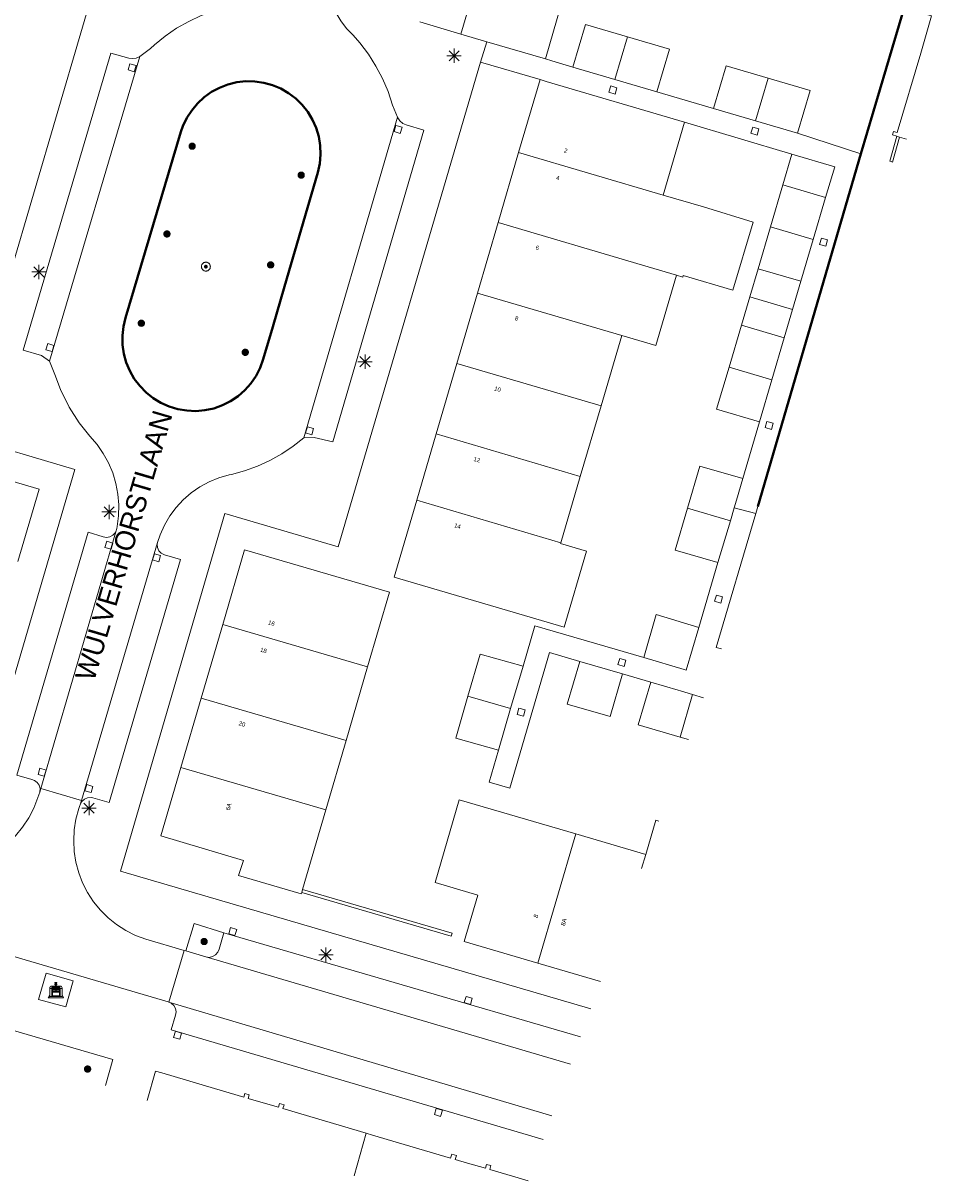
# Model space of a CAD drawing. Header units: metres. Extents: x 135779 to 137489, y 452643 to 455118.
# Tile 47 of 256: x 136680 to 136745, y 452643 to 452723. Entities that reach past the tile are written whole.
import ezdxf
from ezdxf.enums import TextEntityAlignment as Align

# ---------------------------------------------------------------- set-up
doc = ezdxf.new("R2010")
doc.units = ezdxf.units.M
doc.linetypes.add('DGN_Style_4', pattern=[89.853097, 44.898487, -22.449243, 0.056123, -22.449243])
for name, color, linetype, lineweight in [('KTop_BAK_Afval apart plaats', 96, 'Continuous', 13), ('KTop_NAR_Huisnummer tijdelijk (t)', 7, 'Continuous', 13), ('KTop_ORL_Weg_Straatnaam (t)', 7, 'Continuous', 13), ('KTop_PAL_Lichtmast', 40, 'Continuous', 13), ('KTop_PND_Grondvlaksituatie van BAG-pand [tachy]', 1, 'Continuous', 13), ('KTop_PND_Pandscheiding', 40, 'Continuous', 13), ('KTop_PUT_Inspectie- of rioolput', 15, 'Continuous', 13), ('KTop_PUT_Kolk', 15, 'Continuous', 13), ('KTop_SHD_Hek (l)', 15, 'DGN_Style_4', 40), ('KTop_SHD_Muur', 15, 'Continuous', 13), ('KTop_VGO_Boom', 92, 'Continuous', 13), ('KTop_WGD_Parkeervlak', 251, 'Continuous', 13), ('KTop_WGD_Rijbaan_Lokale weg', 251, 'Continuous', 13), ('KTop_WGD_Rijbaan_Lokale weg_verkeersdrempel', 40, 'Continuous', 13), ('KTop_WGD_Voetpad', 251, 'Continuous', 13), ('KTop_WGD_Voetpad_achterpad', 251, 'Continuous', 13)]:
    doc.layers.add(name, color=color, linetype=linetype, lineweight=lineweight)
doc.styles.add('Style-ROVU', font='ROVU.shx')
doc.styles.add('Style-ROVUCURSIEF', font='ROVUCURSIEF.shx')

# ---------------------------------------------------------------- blocks, each defined once
blk = doc.blocks.new('BAK_Afval_apart_plaats')
at = {"layer": 'KTop_BAK_Afval apart plaats'}
for p, q in [((-0.43, 0.141), (-0.425, 0.168)), ((-0.43, 0.118), (-0.43, 0.141)), ((-0.29, 0.118), (-0.43, 0.118)), ((-0.43, 0.118), (-0.43, -0.457)), ((-0.29, 0.118), (-0.43, 0.118)), ((-0.425, 0.168), (-0.416, 0.193)), ((-0.416, 0.193), (-0.403, 0.215)), ((-0.403, 0.215), (-0.384, 0.24)), ((-0.384, 0.24), (-0.364, 0.258)), ((-0.364, 0.258), (-0.342, 0.272)), ((-0.342, 0.272), (0, 0.272)), ((-0.282, 0.167), (-0.29, 0.146)), ((-0.282, 0.167), (-0.29, 0.146)), ((-0.29, 0.146), (-0.29, 0.118)), ((-0.29, 0.146), (-0.29, 0.118)), ((-0.29, -0.429), (-0.29, 0.118)), ((-0.29, 0.118), (-0.29, -0.429)), ((-0.273, 0.186), (-0.282, 0.167)), ((-0.273, 0.186), (-0.282, 0.167)), ((-0.248, 0.217), (-0.273, 0.186)), ((-0.248, 0.217), (-0.273, 0.186)), ((0.248, 0.217), (-0.248, 0.217)), ((0.248, 0.217), (-0.248, 0.217)), ((-0.242, 0.081), (-0.242, 0.153)), ((-0.242, 0.153), (0.242, 0.153)), ((0.242, 0.081), (-0.242, 0.081)), ((-0.242, 0.034), (-0.242, 0.081)), ((-0.242, 0.081), (0.242, 0.081)), ((-0.242, -0.059), (-0.242, 0.034)), ((-0.242, 0.034), (0.242, 0.034)), ((0.242, 0.034), (-0.242, 0.034)), ((-0.073, 0.513), (-0.072, 0.515)), ((-0.073, 0.513), (-0.073, 0.49)), ((-0.072, 0.511), (-0.073, 0.513)), ((-0.072, 0.511), (-0.073, 0.513)), ((-0.073, 0.49), (-0.072, 0.488)), ((-0.073, 0.399), (-0.073, 0.376)), ((-0.072, 0.397), (-0.073, 0.399)), ((-0.073, 0.376), (-0.072, 0.374)), ((-0.072, 0.515), (-0.071, 0.516)), ((-0.07, 0.51), (-0.072, 0.511)), ((-0.07, 0.51), (-0.072, 0.511)), ((-0.072, 0.488), (-0.07, 0.486)), ((-0.07, 0.396), (-0.072, 0.397)), ((-0.072, 0.374), (-0.07, 0.373)), ((-0.071, 0.516), (-0.07, 0.517)), ((-0.07, 0.517), (-0.067, 0.519)), ((-0.069, 0.509), (-0.07, 0.51)), ((-0.069, 0.509), (-0.07, 0.51)), ((-0.07, 0.486), (-0.069, 0.485)), ((-0.069, 0.395), (-0.07, 0.396)), ((-0.07, 0.373), (-0.069, 0.371)), ((-0.066, 0.507), (-0.069, 0.509)), ((-0.066, 0.507), (-0.069, 0.509)), ((-0.069, 0.485), (-0.066, 0.484)), ((-0.066, 0.394), (-0.069, 0.395)), ((-0.069, 0.371), (-0.066, 0.37)), ((-0.067, 0.519), (-0.065, 0.52)), ((-0.063, 0.506), (-0.066, 0.507)), ((-0.063, 0.506), (-0.066, 0.507)), ((-0.066, 0.484), (-0.063, 0.483)), ((-0.063, 0.392), (-0.066, 0.394)), ((-0.066, 0.37), (-0.063, 0.369)), ((-0.065, 0.52), (-0.061, 0.521)), ((-0.059, 0.505), (-0.063, 0.506)), ((-0.059, 0.505), (-0.063, 0.506)), ((-0.063, 0.483), (-0.059, 0.482)), ((-0.059, 0.391), (-0.063, 0.392)), ((-0.063, 0.369), (-0.059, 0.368)), ((-0.061, 0.521), (-0.055, 0.523)), ((-0.054, 0.504), (-0.059, 0.505)), ((-0.054, 0.504), (-0.059, 0.505)), ((-0.059, 0.482), (-0.054, 0.481)), ((-0.054, 0.39), (-0.059, 0.391)), ((-0.059, 0.368), (-0.054, 0.367)), ((-0.055, 0.523), (-0.049, 0.524)), ((-0.048, 0.503), (-0.054, 0.504)), ((-0.048, 0.503), (-0.054, 0.504)), ((-0.054, 0.481), (-0.048, 0.48)), ((-0.048, 0.389), (-0.054, 0.39)), ((-0.054, 0.367), (-0.048, 0.366)), ((-0.049, 0.524), (-0.043, 0.525)), ((-0.043, 0.502), (-0.048, 0.503)), ((-0.043, 0.502), (-0.048, 0.503)), ((-0.048, 0.48), (-0.043, 0.479)), ((-0.043, 0.388), (-0.048, 0.389)), ((-0.048, 0.366), (-0.043, 0.365)), ((-0.043, 0.525), (-0.035, 0.526)), ((-0.036, 0.501), (-0.043, 0.502)), ((-0.036, 0.501), (-0.043, 0.502)), ((-0.043, 0.479), (-0.036, 0.478)), ((-0.036, 0.388), (-0.043, 0.388)), ((-0.043, 0.365), (-0.036, 0.364)), ((-0.03, 0.501), (-0.036, 0.501)), ((-0.03, 0.501), (-0.036, 0.501)), ((-0.036, 0.478), (-0.03, 0.478)), ((-0.03, 0.387), (-0.036, 0.388)), ((-0.036, 0.364), (-0.03, 0.364)), ((-0.035, 0.526), (-0.029, 0.527)), ((-0.021, 0.5), (-0.03, 0.501)), ((-0.021, 0.5), (-0.03, 0.501)), ((-0.03, 0.478), (-0.028, 0.478)), ((-0.021, 0.387), (-0.03, 0.387)), ((-0.03, 0.364), (-0.028, 0.364)), ((-0.029, 0.527), (-0.023, 0.527)), ((-0.028, 0.478), (-0.021, 0.477)), ((-0.028, 0.468), (-0.028, 0.478)), ((-0.028, 0.478), (-0.021, 0.477)), ((-0.028, 0.4), (-0.028, 0.468)), ((-0.028, 0.468), (-0.021, 0.468)), ((-0.021, 0.468), (-0.028, 0.468)), ((-0.021, 0.4), (-0.028, 0.4)), ((-0.028, 0.364), (-0.021, 0.363)), ((-0.028, 0.355), (-0.028, 0.364)), ((-0.028, 0.364), (-0.021, 0.363)), ((-0.028, 0.272), (-0.028, 0.355)), ((-0.028, 0.355), (-0.021, 0.354)), ((-0.021, 0.354), (-0.028, 0.355)), ((0.028, 0.272), (-0.028, 0.272)), ((-0.023, 0.527), (-0.013, 0.528)), ((-0.014, 0.5), (-0.021, 0.5)), ((-0.014, 0.5), (-0.021, 0.5)), ((-0.021, 0.477), (-0.014, 0.477)), ((-0.021, 0.477), (-0.014, 0.477)), ((-0.021, 0.468), (-0.014, 0.468)), ((-0.014, 0.468), (-0.021, 0.468)), ((-0.014, 0.399), (-0.021, 0.4)), ((-0.014, 0.386), (-0.021, 0.387)), ((-0.021, 0.363), (-0.014, 0.363)), ((-0.021, 0.363), (-0.014, 0.363)), ((-0.021, 0.354), (-0.014, 0.354)), ((-0.014, 0.354), (-0.021, 0.354)), ((0, 0.5), (-0.014, 0.5)), ((0, 0.5), (-0.014, 0.5)), ((-0.014, 0.477), (0, 0.477)), ((-0.014, 0.477), (0, 0.477)), ((-0.014, 0.468), (0, 0.468)), ((0, 0.468), (-0.014, 0.468)), ((0, 0.399), (-0.014, 0.399)), ((0, 0.386), (-0.014, 0.386)), ((-0.014, 0.363), (0, 0.363)), ((-0.014, 0.363), (0, 0.363)), ((-0.014, 0.354), (0, 0.354)), ((0, 0.354), (-0.014, 0.354)), ((-0.013, 0.528), (-0.005, 0.528)), ((-0.005, 0.528), (0, 0.528)), ((0, 0.528), (0.005, 0.528)), ((0, 0.5), (0, 0.477)), ((0, 0.477), (0, 0.5)), ((0, 0.477), (0, 0.5)), ((0, 0.5), (0.014, 0.5)), ((0.014, 0.5), (0, 0.5)), ((0.014, 0.477), (0, 0.477)), ((0, 0.477), (0.014, 0.477)), ((0.014, 0.468), (0, 0.468)), ((0, 0.468), (0, 0.399)), ((0, 0.468), (0, 0.399)), ((0.014, 0.468), (0, 0.468)), ((0, 0.399), (0.014, 0.399)), ((0, 0.363), (0, 0.386)), ((0, 0.363), (0, 0.386)), ((0, 0.386), (0.014, 0.386)), ((0.014, 0.363), (0, 0.363)), ((0, 0.363), (0.014, 0.363)), ((0, 0.354), (0.014, 0.354)), ((0, 0.272), (0, 0.354)), ((0, 0.354), (0, 0.272)), ((0.014, 0.354), (0, 0.354)), ((0, 0.272), (0.342, 0.272)), ((0.028, 0.272), (0, 0.272)), ((0, 0.272), (0.028, 0.272)), ((0.005, 0.528), (0.013, 0.528)), ((0.013, 0.528), (0.023, 0.527)), ((0.014, 0.5), (0.021, 0.5)), ((0.021, 0.5), (0.014, 0.5)), ((0.021, 0.477), (0.014, 0.477)), ((0.014, 0.477), (0.021, 0.477)), ((0.021, 0.468), (0.014, 0.468)), ((0.021, 0.468), (0.014, 0.468)), ((0.014, 0.399), (0.021, 0.4)), ((0.014, 0.386), (0.021, 0.387)), ((0.021, 0.363), (0.014, 0.363)), ((0.014, 0.363), (0.021, 0.363)), ((0.014, 0.354), (0.021, 0.354)), ((0.021, 0.354), (0.014, 0.354)), ((0.021, 0.5), (0.03, 0.501)), ((0.03, 0.501), (0.021, 0.5)), ((0.028, 0.478), (0.021, 0.477)), ((0.021, 0.477), (0.028, 0.478)), ((0.021, 0.468), (0.028, 0.468)), ((0.028, 0.468), (0.021, 0.468)), ((0.028, 0.468), (0.021, 0.468)), ((0.021, 0.4), (0.028, 0.4)), ((0.021, 0.387), (0.03, 0.387)), ((0.028, 0.364), (0.021, 0.363)), ((0.021, 0.363), (0.028, 0.364)), ((0.021, 0.354), (0.028, 0.355)), ((0.028, 0.355), (0.021, 0.354)), ((0.023, 0.527), (0.029, 0.527)), ((0.03, 0.478), (0.028, 0.478)), ((0.028, 0.478), (0.028, 0.468)), ((0.028, 0.4), (0.028, 0.468)), ((0.03, 0.364), (0.028, 0.364)), ((0.028, 0.364), (0.028, 0.355)), ((0.028, 0.355), (0.028, 0.272)), ((0.029, 0.527), (0.035, 0.526)), ((0.03, 0.501), (0.036, 0.501)), ((0.036, 0.501), (0.03, 0.501)), ((0.036, 0.478), (0.03, 0.478)), ((0.03, 0.387), (0.036, 0.388)), ((0.036, 0.364), (0.03, 0.364)), ((0.035, 0.526), (0.043, 0.525)), ((0.036, 0.501), (0.043, 0.502)), ((0.043, 0.502), (0.036, 0.501)), ((0.043, 0.479), (0.036, 0.478)), ((0.036, 0.388), (0.043, 0.388)), ((0.043, 0.365), (0.036, 0.364)), ((0.043, 0.525), (0.049, 0.524)), ((0.043, 0.502), (0.048, 0.503)), ((0.048, 0.503), (0.043, 0.502)), ((0.048, 0.48), (0.043, 0.479)), ((0.043, 0.388), (0.048, 0.389)), ((0.048, 0.366), (0.043, 0.365)), ((0.048, 0.503), (0.054, 0.504)), ((0.054, 0.504), (0.048, 0.503)), ((0.054, 0.481), (0.048, 0.48)), ((0.048, 0.389), (0.054, 0.39)), ((0.054, 0.367), (0.048, 0.366)), ((0.049, 0.524), (0.055, 0.523)), ((0.054, 0.504), (0.059, 0.505)), ((0.059, 0.505), (0.054, 0.504)), ((0.059, 0.482), (0.054, 0.481)), ((0.054, 0.39), (0.059, 0.391)), ((0.059, 0.368), (0.054, 0.367)), ((0.055, 0.523), (0.061, 0.521)), ((0.059, 0.505), (0.063, 0.506)), ((0.063, 0.506), (0.059, 0.505)), ((0.063, 0.483), (0.059, 0.482)), ((0.059, 0.391), (0.063, 0.392)), ((0.063, 0.369), (0.059, 0.368)), ((0.061, 0.521), (0.065, 0.52)), ((0.063, 0.506), (0.066, 0.507)), ((0.066, 0.507), (0.063, 0.506)), ((0.066, 0.484), (0.063, 0.483)), ((0.063, 0.392), (0.066, 0.394)), ((0.066, 0.37), (0.063, 0.369)), ((0.065, 0.52), (0.067, 0.519)), ((0.066, 0.507), (0.069, 0.509)), ((0.069, 0.509), (0.066, 0.507)), ((0.069, 0.485), (0.066, 0.484)), ((0.066, 0.394), (0.069, 0.395)), ((0.069, 0.371), (0.066, 0.37)), ((0.067, 0.519), (0.07, 0.517)), ((0.069, 0.509), (0.07, 0.51)), ((0.07, 0.51), (0.069, 0.509)), ((0.07, 0.486), (0.069, 0.485)), ((0.069, 0.395), (0.07, 0.396)), ((0.07, 0.373), (0.069, 0.371)), ((0.07, 0.517), (0.071, 0.516)), ((0.07, 0.51), (0.072, 0.511)), ((0.072, 0.511), (0.07, 0.51)), ((0.072, 0.488), (0.07, 0.486)), ((0.07, 0.396), (0.072, 0.397)), ((0.072, 0.374), (0.07, 0.373)), ((0.071, 0.516), (0.072, 0.515)), ((0.072, 0.515), (0.073, 0.513)), ((0.072, 0.511), (0.073, 0.513)), ((0.073, 0.513), (0.072, 0.511)), ((0.073, 0.49), (0.072, 0.488)), ((0.072, 0.397), (0.073, 0.399)), ((0.073, 0.376), (0.072, 0.374)), ((0.073, 0.513), (0.073, 0.49)), ((0.073, 0.399), (0.073, 0.376)), ((0.242, 0.153), (0.242, 0.081)), ((0.242, 0.081), (0.242, 0.034)), ((0.242, 0.034), (0.242, -0.059)), ((0.273, 0.186), (0.248, 0.217)), ((0.273, 0.186), (0.248, 0.217)), ((0.282, 0.167), (0.273, 0.186)), ((0.282, 0.167), (0.273, 0.186)), ((0.29, 0.146), (0.282, 0.167)), ((0.29, 0.146), (0.282, 0.167)), ((0.29, 0.118), (0.29, 0.146)), ((0.29, 0.118), (0.29, 0.146)), ((0.43, 0.118), (0.29, 0.118)), ((0.29, 0.118), (0.29, -0.429)), ((0.43, 0.118), (0.29, 0.118)), ((0.29, -0.429), (0.29, 0.118)), ((0.342, 0.272), (0.364, 0.258)), ((0.364, 0.258), (0.384, 0.24)), ((0.384, 0.24), (0.403, 0.215)), ((0.403, 0.215), (0.416, 0.193)), ((0.416, 0.193), (0.425, 0.168)), ((0.425, 0.168), (0.43, 0.141)), ((0.43, 0.141), (0.43, 0.118)), ((0.43, -0.457), (0.43, 0.118)), ((-0.528, -0.528), (-0.43, -0.332)), ((0.528, -0.528), (-0.528, -0.528)), ((-0.43, -0.332), (-0.43, -0.457)), ((-0.43, -0.457), (0.43, -0.457)), ((-0.43, -0.457), (0.43, -0.457)), ((0.29, -0.429), (-0.29, -0.429)), ((-0.29, -0.429), (0.29, -0.429)), ((0.242, -0.059), (-0.242, -0.059)), ((-0.242, -0.059), (-0.242, -0.092)), ((0.242, -0.059), (-0.242, -0.059)), ((-0.242, -0.092), (0.242, -0.092)), ((-0.242, -0.11), (-0.242, -0.092)), ((-0.242, -0.092), (0.242, -0.092)), ((0.242, -0.11), (-0.242, -0.11)), ((0.242, -0.11), (-0.242, -0.11)), ((-0.242, -0.147), (0.242, -0.147)), ((-0.242, -0.41), (-0.242, -0.147)), ((0.242, -0.41), (-0.242, -0.41)), ((0.242, -0.11), (0.242, -0.059)), ((0.242, -0.092), (0.242, -0.11)), ((0.242, -0.092), (0.242, -0.11)), ((0.242, -0.147), (0.242, -0.41)), ((0.43, -0.457), (0.43, -0.332)), ((0.43, -0.332), (0.528, -0.528))]:
    blk.add_line(p, q, dxfattribs=at)
at = {"layer": 'KTop_BAK_Afval apart plaats', "flags": 128}
blk.add_lwpolyline([(0.029, 0.413), (0.035, 0.412), (0.043, 0.411), (0.049, 0.41), (0.055, 0.409), (0.061, 0.407), (0.065, 0.406), (0.067, 0.405), (0.07, 0.403), (0.071, 0.402), (0.072, 0.401), (0.073, 0.399), (0.072, 0.397), (0.07, 0.396), (0.069, 0.395), (0.066, 0.394), (0.063, 0.392), (0.059, 0.391), (0.054, 0.39), (0.048, 0.389), (0.043, 0.388), (0.036, 0.388), (0.03, 0.387), (0.021, 0.387), (0.014, 0.386), (0, 0.386), (-0.014, 0.386), (-0.021, 0.387), (-0.03, 0.387), (-0.036, 0.388), (-0.043, 0.388), (-0.048, 0.389), (-0.054, 0.39), (-0.059, 0.391), (-0.063, 0.392), (-0.066, 0.394), (-0.069, 0.395), (-0.07, 0.396), (-0.072, 0.397), (-0.073, 0.399), (-0.072, 0.401), (-0.071, 0.402), (-0.07, 0.403), (-0.067, 0.405), (-0.065, 0.406), (-0.061, 0.407), (-0.055, 0.409), (-0.049, 0.41), (-0.043, 0.411), (-0.035, 0.412), (-0.029, 0.413), (-0.028, 0.413), (-0.028, 0.4), (-0.021, 0.4), (-0.014, 0.399), (0, 0.399), (0.014, 0.399), (0.021, 0.4), (0.028, 0.4), (0.028, 0.413), (0.029, 0.413), (0.028, 0.413)], dxfattribs=at)
at = {"layer": 'KTop_BAK_Afval apart plaats'}
for p in [(0, 0), (-0.43, -0.457)]:
    blk.add_point(p, dxfattribs=at)
blk = doc.blocks.new('PAL_Lichtmast')
at = {"layer": 'KTop_PAL_Lichtmast'}
for p, q in [((-0.354, -0.354), (0.354, 0.354)), ((0.354, -0.354), (-0.354, 0.354)), ((0, -0.5), (0, 0.5)), ((-0.5, 0), (0.5, 0))]:
    blk.add_line(p, q, dxfattribs=at)
blk = doc.blocks.new('PUT_Kolk')
at = {"layer": 'KTop_PUT_Kolk', "flags": 128}
blk.add_lwpolyline([(0.225, -0.225), (0.225, 0.225), (-0.225, 0.225), (-0.225, -0.225), (0.225, -0.225)], dxfattribs=at)
blk = doc.blocks.new('PUT_Inspectie-_of_rioolput')
at = {"layer": 'KTop_PUT_Inspectie- of rioolput', "flags": 128}
for points in [[(0.31, 0), (0.308, 0.032), (0.303, 0.064), (0.294, 0.095), (0.283, 0.126), (0.268, 0.155), (0.25, 0.182), (0.23, 0.207), (0.207, 0.23), (0.182, 0.25), (0.154, 0.268), (0.126, 0.283), (0.095, 0.294), (0.064, 0.303), (0.032, 0.308), (0, 0.309), (-0.032, 0.308), (-0.064, 0.303), (-0.096, 0.294), (-0.126, 0.283), (-0.155, 0.268), (-0.182, 0.25), (-0.207, 0.23), (-0.23, 0.207), (-0.25, 0.182), (-0.268, 0.154), (-0.283, 0.126), (-0.294, 0.095), (-0.303, 0.064), (-0.308, 0.032), (-0.309, 0), (-0.308, -0.032), (-0.303, -0.064), (-0.294, -0.096), (-0.283, -0.126), (-0.268, -0.155), (-0.25, -0.182), (-0.23, -0.207), (-0.207, -0.23), (-0.182, -0.25), (-0.155, -0.268), (-0.126, -0.283), (-0.096, -0.294), (-0.064, -0.303), (-0.032, -0.308), (0, -0.309), (0.032, -0.308), (0.064, -0.303), (0.095, -0.294), (0.126, -0.283), (0.155, -0.268), (0.182, -0.25), (0.207, -0.23), (0.23, -0.207), (0.25, -0.182), (0.268, -0.155), (0.283, -0.126), (0.294, -0.096), (0.303, -0.064), (0.308, -0.032), (0.31, 0)], [(0.095, 0), (0.094, 0.009), (0.092, 0.019), (0.09, 0.029), (0.086, 0.038), (0.082, 0.047), (0.076, 0.055), (0.07, 0.063), (0.063, 0.07), (0.055, 0.076), (0.047, 0.082), (0.038, 0.086), (0.029, 0.09), (0.019, 0.092), (0.009, 0.094), (0, 0.094), (-0.01, 0.094), (-0.02, 0.092), (-0.029, 0.09), (-0.039, 0.086), (-0.048, 0.082), (-0.056, 0.076), (-0.064, 0.07), (-0.071, 0.063), (-0.077, 0.055), (-0.082, 0.047), (-0.087, 0.038), (-0.09, 0.029), (-0.093, 0.019), (-0.094, 0.009), (-0.095, 0), (-0.094, -0.01), (-0.093, -0.02), (-0.09, -0.029), (-0.087, -0.039), (-0.082, -0.048), (-0.077, -0.056), (-0.071, -0.064), (-0.064, -0.071), (-0.056, -0.077), (-0.047, -0.082), (-0.039, -0.087), (-0.029, -0.09), (-0.02, -0.093), (-0.01, -0.094), (0, -0.095), (0.009, -0.094), (0.019, -0.093), (0.029, -0.09), (0.038, -0.087), (0.047, -0.082), (0.055, -0.077), (0.063, -0.071), (0.07, -0.064), (0.076, -0.056), (0.082, -0.047), (0.086, -0.039), (0.09, -0.029), (0.092, -0.02), (0.094, -0.01), (0.095, 0)], [(0.035, 0), (0.034, 0.003), (0.034, 0.007), (0.033, 0.01), (0.031, 0.014), (0.03, 0.017), (0.028, 0.02), (0.026, 0.023), (0.023, 0.026), (0.02, 0.028), (0.017, 0.03), (0.014, 0.031), (0.01, 0.033), (0.007, 0.034), (0.003, 0.034), (0, 0.034), (-0.004, 0.034), (-0.007, 0.034), (-0.011, 0.033), (-0.014, 0.031), (-0.018, 0.03), (-0.021, 0.028), (-0.023, 0.026), (-0.026, 0.023), (-0.028, 0.02), (-0.03, 0.017), (-0.032, 0.014), (-0.033, 0.01), (-0.034, 0.007), (-0.035, 0.003), (-0.035, 0), (-0.035, -0.004), (-0.034, -0.007), (-0.033, -0.011), (-0.032, -0.014), (-0.03, -0.018), (-0.028, -0.021), (-0.026, -0.023), (-0.023, -0.026), (-0.021, -0.028), (-0.017, -0.03), (-0.014, -0.032), (-0.011, -0.033), (-0.007, -0.034), (-0.004, -0.035), (0, -0.035), (0.003, -0.035), (0.007, -0.034), (0.01, -0.033), (0.014, -0.032), (0.017, -0.03), (0.02, -0.028), (0.023, -0.026), (0.026, -0.023), (0.028, -0.021), (0.03, -0.017), (0.031, -0.014), (0.033, -0.011), (0.034, -0.007), (0.034, -0.004), (0.035, 0)], [(0.01, 0.02), (0.007, 0.02), (0.005, 0.021), (0.003, 0.022), (0.001, 0.022), (-0.001, 0.022), (-0.004, 0.022), (-0.006, 0.021), (-0.008, 0.02), (-0.01, 0.019), (-0.012, 0.018), (-0.014, 0.017), (-0.016, 0.015), (-0.017, 0.013), (-0.019, 0.012), (-0.02, 0.009), (-0.021, 0.007), (-0.022, 0.005), (-0.022, 0.003), (-0.022, 0.001), (-0.022, -0.001), (-0.022, -0.004), (-0.022, -0.006), (-0.021, -0.008), (-0.02, -0.01), (-0.019, -0.012), (-0.017, -0.014), (-0.016, -0.016), (-0.014, -0.017), (-0.012, -0.019), (-0.01, -0.02), (-0.008, -0.021), (-0.006, -0.022), (-0.003, -0.022), (-0.001, -0.022), (0.001, -0.022), (0.003, -0.022), (0.005, -0.022), (0.008, -0.021), (0.01, -0.02), (0.012, -0.019), (0.014, -0.017), (0.015, -0.016), (0.017, -0.014), (0.018, -0.012), (0.02, -0.01), (0.02, -0.008), (0.021, -0.006), (0.022, -0.003), (0.022, -0.001), (0.022, 0.001), (0.022, 0.003), (0.021, 0.005), (0.02, 0.008), (0.019, 0.01), (0.018, 0.012), (0.017, 0.014), (0.015, 0.015), (0.013, 0.017), (0.012, 0.018), (0.01, 0.02)]]:
    blk.add_lwpolyline(points, dxfattribs=at)
blk = doc.blocks.new('VGO_Boom')
at = {"layer": 'KTop_VGO_Boom', "flags": 128}
for points in [[(0.215, 0), (0.214, 0.022), (0.21, 0.045), (0.204, 0.066), (0.196, 0.087), (0.186, 0.108), (0.174, 0.126), (0.16, 0.144), (0.144, 0.16), (0.126, 0.174), (0.107, 0.186), (0.087, 0.196), (0.066, 0.204), (0.045, 0.21), (0.022, 0.214), (-0.001, 0.215), (-0.023, 0.214), (-0.045, 0.21), (-0.067, 0.204), (-0.088, 0.196), (-0.108, 0.186), (-0.127, 0.174), (-0.144, 0.16), (-0.16, 0.144), (-0.174, 0.126), (-0.187, 0.107), (-0.197, 0.087), (-0.205, 0.066), (-0.211, 0.045), (-0.214, 0.022), (-0.215, -0.001), (-0.214, -0.023), (-0.211, -0.045), (-0.205, -0.067), (-0.197, -0.088), (-0.187, -0.108), (-0.174, -0.127), (-0.16, -0.144), (-0.144, -0.16), (-0.127, -0.174), (-0.108, -0.187), (-0.088, -0.197), (-0.067, -0.205), (-0.045, -0.211), (-0.023, -0.214), (0, -0.215), (0.022, -0.214), (0.045, -0.211), (0.066, -0.205), (0.087, -0.197), (0.108, -0.187), (0.126, -0.174), (0.144, -0.16), (0.16, -0.144), (0.174, -0.127), (0.186, -0.108), (0.196, -0.088), (0.204, -0.067), (0.21, -0.045), (0.214, -0.023), (0.215, -0.001)], [(0.155, 0), (0.154, 0.016), (0.152, 0.032), (0.147, 0.048), (0.142, 0.063), (0.134, 0.078), (0.125, 0.091), (0.115, 0.104), (0.104, 0.115), (0.091, 0.125), (0.077, 0.134), (0.063, 0.142), (0.048, 0.147), (0.032, 0.152), (0.016, 0.154), (-0.001, 0.155), (-0.017, 0.154), (-0.033, 0.152), (-0.048, 0.147), (-0.064, 0.142), (-0.078, 0.134), (-0.092, 0.125), (-0.104, 0.115), (-0.116, 0.104), (-0.126, 0.091), (-0.135, 0.077), (-0.142, 0.063), (-0.148, 0.048), (-0.152, 0.032), (-0.155, 0.016), (-0.155, -0.001), (-0.155, -0.017), (-0.152, -0.033), (-0.148, -0.048), (-0.142, -0.064), (-0.135, -0.078), (-0.126, -0.092), (-0.116, -0.104), (-0.104, -0.116), (-0.092, -0.126), (-0.078, -0.135), (-0.064, -0.142), (-0.048, -0.148), (-0.033, -0.152), (-0.017, -0.155), (0, -0.155), (0.016, -0.155), (0.032, -0.152), (0.048, -0.148), (0.063, -0.142), (0.078, -0.135), (0.091, -0.126), (0.104, -0.116), (0.115, -0.104), (0.125, -0.092), (0.134, -0.078), (0.142, -0.064), (0.147, -0.048), (0.152, -0.033), (0.154, -0.017), (0.155, -0.001)], [(0.095, 0), (0.094, 0.01), (0.093, 0.02), (0.09, 0.029), (0.087, 0.039), (0.082, 0.048), (0.077, 0.056), (0.071, 0.064), (0.064, 0.071), (0.056, 0.077), (0.047, 0.082), (0.039, 0.087), (0.029, 0.09), (0.02, 0.093), (0.01, 0.094), (-0.001, 0.095), (-0.01, 0.094), (-0.02, 0.093), (-0.03, 0.09), (-0.039, 0.087), (-0.048, 0.082), (-0.056, 0.077), (-0.064, 0.071), (-0.071, 0.064), (-0.077, 0.056), (-0.083, 0.047), (-0.087, 0.039), (-0.091, 0.029), (-0.093, 0.02), (-0.095, 0.01), (-0.095, -0.001), (-0.095, -0.01), (-0.093, -0.02), (-0.091, -0.03), (-0.087, -0.039), (-0.083, -0.048), (-0.077, -0.056), (-0.071, -0.064), (-0.064, -0.071), (-0.056, -0.077), (-0.048, -0.083), (-0.039, -0.087), (-0.03, -0.091), (-0.02, -0.093), (-0.01, -0.095), (0, -0.095), (0.01, -0.095), (0.02, -0.093), (0.029, -0.091), (0.039, -0.087), (0.048, -0.083), (0.056, -0.077), (0.064, -0.071), (0.071, -0.064), (0.077, -0.056), (0.082, -0.048), (0.087, -0.039), (0.09, -0.03), (0.093, -0.02), (0.094, -0.01), (0.095, -0.001)], [(0.035, 0), (0.035, 0.004), (0.034, 0.007), (0.033, 0.011), (0.032, 0.014), (0.03, 0.018), (0.028, 0.021), (0.026, 0.023), (0.023, 0.026), (0.021, 0.028), (0.017, 0.03), (0.014, 0.032), (0.011, 0.033), (0.007, 0.034), (0.004, 0.035), (-0.001, 0.035), (-0.004, 0.035), (-0.008, 0.034), (-0.011, 0.033), (-0.015, 0.032), (-0.018, 0.03), (-0.021, 0.028), (-0.024, 0.026), (-0.027, 0.023), (-0.029, 0.021), (-0.031, 0.017), (-0.032, 0.014), (-0.034, 0.011), (-0.035, 0.007), (-0.035, 0.004), (-0.035, -0.001), (-0.035, -0.004), (-0.035, -0.008), (-0.034, -0.011), (-0.032, -0.015), (-0.031, -0.018), (-0.029, -0.021), (-0.027, -0.024), (-0.024, -0.027), (-0.021, -0.029), (-0.018, -0.031), (-0.015, -0.032), (-0.011, -0.034), (-0.008, -0.035), (-0.004, -0.035), (0, -0.035), (0.004, -0.035), (0.007, -0.035), (0.011, -0.034), (0.014, -0.032), (0.018, -0.031), (0.021, -0.029), (0.023, -0.027), (0.026, -0.024), (0.028, -0.021), (0.03, -0.018), (0.032, -0.015), (0.033, -0.011), (0.034, -0.008), (0.035, -0.004), (0.035, 0)]]:
    blk.add_lwpolyline(points, dxfattribs=at)

msp = doc.modelspace()

# ---------------------------------------------------------------- linework, layer by layer
at = {"layer": 'KTop_PND_Grondvlaksituatie van BAG-pand [tachy]', "flags": 128}
for points in [[(136716.894, 452720.989), (136717.965, 452724.687), (136717.677, 452724.771), (136717.567, 452724.397), (136711.972, 452726.035)], [(136745.292, 452724.286), (136744.06, 452724.65), (136743.933, 452724.219), (136743.617, 452724.311), (136743.55, 452724.07), (136743.81, 452724), (136743.06, 452721.39), (136741.41, 452715.867), (136741.15, 452715.94), (136741.08, 452715.69), (136741.39, 452715.599)], [(136708.133, 452723.563), (136711.002, 452722.72)], [(136722.616, 452722.535), (136719.693, 452723.396), (136718.817, 452720.422)], [(136711.002, 452722.72), (136712.818, 452722.187)], [(136724.664, 452718.7), (136725.54, 452721.674), (136722.616, 452722.535)], [(136712.818, 452722.187), (136716.894, 452720.989)], [(136718.817, 452720.422), (136721.741, 452719.561)], [(136732.42, 452719.649), (136729.499, 452720.511), (136728.621, 452717.538)], [(136716.521, 452719.55), (136715.03, 452714.465)], [(136726.598, 452716.582), (136716.952, 452719.423), (136716.521, 452719.55)], [(136721.741, 452719.561), (136724.664, 452718.7)], [(136734.464, 452715.813), (136735.342, 452718.786), (136732.42, 452719.649)], [(136728.621, 452717.538), (136731.543, 452716.675)], [(136725.101, 452711.499), (136726.598, 452716.582)], [(136731.543, 452716.675), (136734.464, 452715.813)], [(136741.582, 452715.543), (136741.39, 452715.599)], [(136741.582, 452715.543), (136742.064, 452715.402)], [(136715.03, 452714.465), (136713.602, 452709.594)], [(136734.074, 452714.359), (136733.443, 452712.217)], [(136736.426, 452711.338), (136737.075, 452713.467), (136734.074, 452714.359)], [(136733.443, 452712.217), (136732.583, 452709.296)], [(136726.039, 452705.921), (136726.473, 452705.793), (136726.505, 452705.902), (136729.969, 452704.882), (136731.376, 452709.625), (136727.91, 452710.672), (136725.101, 452711.499)], [(136735.566, 452708.417), (136736.426, 452711.338)], [(136713.602, 452709.594), (136712.161, 452704.68)], [(136732.583, 452709.296), (136731.722, 452706.374)], [(136734.705, 452705.495), (136735.566, 452708.417)], [(136731.722, 452706.374), (136731.144, 452704.419)], [(136722.219, 452701.714), (136724.594, 452701.015), (136726.039, 452705.921)], [(136734.127, 452703.541), (136734.705, 452705.495)], [(136712.161, 452704.68), (136710.723, 452699.778)], [(136731.144, 452704.419), (136730.559, 452702.441)], [(136733.542, 452701.561), (136734.127, 452703.541)], [(136730.559, 452702.441), (136729.695, 452699.51)], [(136720.775, 452696.812), (136722.219, 452701.714)], [(136732.678, 452698.631), (136733.542, 452701.561)], [(136710.723, 452699.778), (136709.284, 452694.868)], [(136729.695, 452699.51), (136728.83, 452696.578), (136731.814, 452695.703)], [(136731.814, 452695.703), (136732.678, 452698.631)], [(136719.329, 452691.904), (136720.775, 452696.812)], [(136680.124, 452685.975), (136681.608, 452691.004), (136669.744, 452694.504), (136668.248, 452689.434)], [(136709.284, 452694.868), (136707.929, 452690.247)], [(136730.648, 452691.751), (136727.664, 452692.626), (136726.801, 452689.7)], [(136717.969, 452687.285), (136719.329, 452691.904)], [(136730.049, 452689.721), (136730.208, 452690.259), (136730.648, 452691.751)], [(136707.929, 452690.247), (136706.354, 452684.877), (136718.209, 452681.409), (136719.768, 452686.704), (136717.955, 452687.238), (136717.969, 452687.285)], [(136726.801, 452689.7), (136725.938, 452686.775), (136728.923, 452685.9)], [(136729.784, 452688.82), (136730.049, 452689.721)], [(136728.923, 452685.9), (136729.784, 452688.82)], [(136704.507, 452678.635), (136706.029, 452683.836), (136695.934, 452686.79), (136694.408, 452681.583)], [(136727.588, 452681.376), (136724.614, 452682.287), (136723.744, 452679.279)], [(136694.408, 452681.583), (136692.907, 452676.459)], [(136723.744, 452679.279), (136726.562, 452678.445), (136726.711, 452678.401), (136727.588, 452681.376)], [(136715.336, 452678.683), (136712.352, 452679.522), (136711.497, 452676.594)], [(136719.288, 452679.015), (136718.422, 452676.038), (136721.406, 452675.17), (136722.272, 452678.147)], [(136722.272, 452678.147), (136719.288, 452679.015)], [(136703.007, 452673.51), (136704.507, 452678.635)], [(136714.473, 452675.725), (136715.336, 452678.683)], [(136724.232, 452677.573), (136723.359, 452674.598), (136726.284, 452673.74)], [(136727.156, 452676.715), (136726.307, 452676.964), (136726.143, 452677.012), (136724.232, 452677.573)], [(136711.497, 452676.594), (136710.642, 452673.666), (136713.627, 452672.827)], [(136727.924, 452676.49), (136727.156, 452676.715)], [(136692.907, 452676.459), (136691.49, 452671.622)], [(136713.627, 452672.827), (136714.473, 452675.725)], [(136701.592, 452668.673), (136703.007, 452673.51)], [(136726.284, 452673.74), (136726.863, 452673.57)], [(136691.49, 452671.622), (136690.094, 452666.857), (136695.842, 452665.156), (136695.505, 452664.105), (136699.879, 452662.817), (136699.909, 452662.922)], [(136719.01, 452667.002), (136710.895, 452669.382), (136709.203, 452663.615), (136712.187, 452662.739), (136711.236, 452659.496), (136716.366, 452657.991)], [(136699.971, 452663.134), (136701.592, 452668.673)], [(136724.8, 452667.892), (136724.587, 452667.955), (136723.887, 452665.571)], [(136723.887, 452665.571), (136719.01, 452667.002)], [(136699.971, 452663.134), (136699.909, 452662.922)], [(136716.366, 452657.991), (136720.736, 452656.709)], [(136704.407, 452646.145), (136704.406, 452646.145), (136698.596, 452647.86), (136698.68, 452648.12), (136698.37, 452648.22), (136698.284, 452647.953), (136696.893, 452648.363), (136696.173, 452648.575), (136696.25, 452648.83), (136695.95, 452648.92), (136695.873, 452648.663), (136693.833, 452649.265), (136690.159, 452650.35), (136689.72, 452650.48), (136689.145, 452648.424)], [(136715.693, 452642.83), (136714.985, 452643.038), (136713.018, 452643.616), (136713.1, 452643.89), (136712.8, 452643.98), (136712.717, 452643.703), (136711.468, 452644.071), (136710.602, 452644.326), (136710.69, 452644.6), (136710.38, 452644.7), (136710.289, 452644.418), (136704.855, 452646.012), (136704.407, 452646.145)]]:
    msp.add_lwpolyline(points, dxfattribs=at)
at = {"layer": 'KTop_PND_Pandscheiding', "flags": 128}
for points in [[(136711.002, 452722.72), (136711.972, 452726.035)], [(136721.741, 452719.561), (136722.616, 452722.535)], [(136731.543, 452716.675), (136732.42, 452719.649)], [(136715.03, 452714.465), (136725.101, 452711.499)], [(136733.443, 452712.217), (136736.426, 452711.338)], [(136713.602, 452709.594), (136723.664, 452706.62), (136726.039, 452705.921)], [(136735.566, 452708.417), (136732.583, 452709.296)], [(136734.705, 452705.495), (136731.722, 452706.374)], [(136722.219, 452701.714), (136712.161, 452704.68)], [(136734.127, 452703.541), (136731.144, 452704.419)], [(136730.559, 452702.441), (136733.542, 452701.561)], [(136720.775, 452696.812), (136710.723, 452699.778)], [(136732.678, 452698.631), (136729.695, 452699.51)], [(136719.329, 452691.904), (136709.284, 452694.868)], [(136707.929, 452690.247), (136717.969, 452687.285)], [(136729.784, 452688.82), (136726.801, 452689.7)], [(136704.507, 452678.635), (136694.408, 452681.583)], [(136714.473, 452675.725), (136711.497, 452676.594)], [(136726.284, 452673.74), (136727.156, 452676.715)], [(136703.007, 452673.51), (136692.907, 452676.459)], [(136701.592, 452668.673), (136691.49, 452671.622)], [(136719.01, 452667.002), (136716.366, 452657.991)], [(136723.597, 452664.582), (136723.887, 452665.571)], [(136704.407, 452646.145), (136703.558, 452643.186)]]:
    msp.add_lwpolyline(points, dxfattribs=at)
at = {"layer": 'KTop_SHD_Hek (l)', "flags": 128}
for points in [[(136743.617, 452724.311), (136741.969, 452724.789), (136738.886, 452714.382)], [(136698.712, 452705.139), (136701.029, 452713.077), (136701.166, 452713.692), (136701.224, 452714.32), (136701.203, 452714.95), (136701.101, 452715.572), (136700.922, 452716.177), (136700.668, 452716.753), (136700.343, 452717.293), (136699.952, 452717.788), (136699.502, 452718.229), (136698.999, 452718.61), (136698.453, 452718.924), (136697.871, 452719.166), (136697.263, 452719.333), (136696.638, 452719.421), (136696.008, 452719.43), (136695.382, 452719.359), (136694.769, 452719.209), (136694.181, 452718.983), (136693.626, 452718.685), (136693.113, 452718.318), (136692.65, 452717.89), (136692.246, 452717.406), (136691.906, 452716.876), (136691.636, 452716.306), (136691.494, 452715.9), (136687.641, 452702.956)], [(136738.886, 452714.382), (136731.699, 452689.819)], [(136698.712, 452705.139), (136697.891, 452702.329)], [(136687.641, 452702.956), (136687.491, 452702.341), (136687.42, 452701.713), (136687.429, 452701.08), (136687.517, 452700.454), (136687.684, 452699.843), (136687.926, 452699.259), (136688.24, 452698.71), (136688.621, 452698.204), (136689.062, 452697.751), (136689.557, 452697.357), (136690.098, 452697.029), (136690.676, 452696.771), (136691.281, 452696.588), (136691.905, 452696.484), (136692.537, 452696.458), (136693.168, 452696.513), (136693.786, 452696.646), (136694.383, 452696.857), (136694.948, 452697.141), (136695.473, 452697.494), (136695.949, 452697.91), (136696.37, 452698.383), (136696.727, 452698.905), (136697.015, 452699.468), (136697.23, 452700.063), (136697.891, 452702.329)]]:
    msp.add_lwpolyline(points, dxfattribs=at)
at = {"layer": 'KTop_SHD_Muur', "flags": 128}
for points in [[(136741.39, 452715.599), (136740.9, 452713.86), (136740.988, 452713.835), (136741.093, 452713.805), (136741.582, 452715.543)], [(136699.909, 452662.922), (136710.332, 452659.869), (136710.394, 452660.08), (136699.971, 452663.134)]]:
    msp.add_lwpolyline(points, dxfattribs=at)
at = {"layer": 'KTop_WGD_Parkeervlak', "flags": 128}
msp.add_lwpolyline([(136693.225, 452658.429), (136693.466, 452658.4), (136693.703, 452658.451), (136693.911, 452658.575), (136694.068, 452658.76), (136694.154, 452658.973), (136694.475, 452660.116)], dxfattribs=at)
at = {"layer": 'KTop_WGD_Rijbaan_Lokale weg', "flags": 128}
for points in [[(136699.051, 452729.051), (136698.659, 452728.301), (136698.199, 452727.591), (136697.674, 452726.928), (136697.088, 452726.318), (136696.448, 452725.765), (136695.758, 452725.276), (136695.025, 452724.854), (136694.255, 452724.503), (136692.91, 452724.007), (136692.032, 452723.599), (136691.191, 452723.119), (136690.392, 452722.572), (136689.642, 452721.961), (136689.374, 452721.717), (136688.625, 452721.145)], [(136706.587, 452716.921), (136706.237, 452717.773), (136705.926, 452718.709), (136705.541, 452719.617), (136705.083, 452720.491), (136704.556, 452721.325), (136703.963, 452722.113), (136703.504, 452722.642), (136703.035, 452723.117), (136702.626, 452723.644), (136702.282, 452724.217), (136702.01, 452724.827), (136701.813, 452725.464), (136701.693, 452726.121), (136701.652, 452726.788), (136701.692, 452727.454), (136701.81, 452728.111), (136701.831, 452728.191)], [(136682.327, 452699.922), (136688.625, 452721.145)], [(136689.557, 452697.357), (136690.098, 452697.029), (136690.676, 452696.771), (136691.281, 452696.588), (136691.905, 452696.484), (136692.537, 452696.458), (136693.168, 452696.513), (136693.786, 452696.646), (136694.383, 452696.857), (136694.948, 452697.141), (136695.473, 452697.494), (136695.949, 452697.91), (136696.37, 452698.383), (136696.727, 452698.905), (136697.015, 452699.468), (136697.23, 452700.063), (136697.891, 452702.329), (136698.712, 452705.139), (136701.029, 452713.077), (136701.166, 452713.692), (136701.224, 452714.32), (136701.203, 452714.95), (136701.101, 452715.572), (136700.922, 452716.177), (136700.668, 452716.753), (136700.343, 452717.293), (136699.952, 452717.788), (136699.502, 452718.229), (136698.999, 452718.61), (136698.453, 452718.924), (136697.871, 452719.166), (136697.263, 452719.333), (136696.638, 452719.421), (136696.008, 452719.43), (136695.382, 452719.359), (136694.769, 452719.209), (136694.181, 452718.983), (136693.626, 452718.685), (136693.113, 452718.318), (136692.65, 452717.89), (136692.246, 452717.406), (136691.906, 452716.876), (136691.636, 452716.306), (136691.494, 452715.9), (136687.641, 452702.956), (136687.491, 452702.341), (136687.42, 452701.713), (136687.429, 452701.08), (136687.517, 452700.454), (136687.684, 452699.843), (136687.926, 452699.259), (136688.24, 452698.71), (136688.621, 452698.204), (136689.062, 452697.751), (136689.557, 452697.357)], [(136706.587, 452716.921), (136700.067, 452694.601)], [(136682.327, 452699.922), (136682.713, 452698.994), (136683.088, 452697.967), (136683.702, 452696.718), (136684.401, 452695.633), (136685.15, 452694.704), (136685.646, 452694.13), (136686.079, 452693.508), (136686.445, 452692.843), (136686.738, 452692.144), (136686.956, 452691.417), (136687.097, 452690.672), (136687.158, 452689.916), (136687.139, 452689.158), (136687.041, 452688.406), (136687.014, 452688.27), (136686.949, 452688.047)], [(136689.865, 452687.3), (136690.048, 452687.843), (136690.348, 452688.514), (136690.719, 452689.149), (136691.157, 452689.739), (136691.656, 452690.279), (136692.211, 452690.761), (136692.815, 452691.18), (136693.461, 452691.531), (136694.141, 452691.81), (136694.848, 452692.013), (136695.009, 452692.047), (136695.931, 452692.291), (136696.83, 452692.61), (136697.699, 452693.004), (136698.532, 452693.47), (136699.323, 452694.003), (136700.067, 452694.601)], [(136681.723, 452670.162), (136686.949, 452688.047)], [(136689.865, 452687.3), (136684.558, 452669.33)], [(136681.723, 452670.162), (136684.558, 452669.33)], [(136691.708, 452658.887), (136690.654, 452655.277)], [(136691.838, 452658.849), (136691.708, 452658.887)], [(136691.838, 452658.849), (136693.225, 452658.429)], [(136693.225, 452658.429), (136718.644, 452650.95)], [(136717.335, 452647.349), (136690.654, 452655.277)]]:
    msp.add_lwpolyline(points, dxfattribs=at)
at = {"layer": 'KTop_WGD_Rijbaan_Lokale weg_verkeersdrempel', "flags": 128}
for points in [[(136681.651, 452669.915), (136681.723, 452670.162)], [(136681.651, 452669.915), (136681.53, 452669.524), (136681.243, 452668.8), (136680.883, 452668.108), (136680.454, 452667.458), (136679.961, 452666.855), (136679.8, 452666.695), (136679.409, 452666.305), (136678.803, 452665.815), (136678.15, 452665.39), (136677.457, 452665.034), (136676.731, 452664.751), (136675.98, 452664.543), (136675.212, 452664.414), (136674.434, 452664.364), (136673.655, 452664.394), (136672.884, 452664.504), (136671.448, 452664.876)], [(136684.558, 452669.33), (136684.471, 452669.035)], [(136691.708, 452658.887), (136689.038, 452659.665), (136688.328, 452659.931), (136687.651, 452660.27), (136687.013, 452660.678), (136686.421, 452661.152), (136685.883, 452661.685), (136685.404, 452662.272), (136684.989, 452662.906), (136684.644, 452663.58), (136684.371, 452664.287), (136684.175, 452665.019), (136684.056, 452665.768), (136684.018, 452666.524), (136684.059, 452667.281), (136684.179, 452668.029), (136684.378, 452668.76), (136684.456, 452668.984), (136684.471, 452669.035)], [(136669.966, 452661.323), (136669.985, 452661.319), (136675.825, 452659.633), (136681.023, 452658.106), (136690.599, 452655.293)], [(136690.654, 452655.277), (136690.599, 452655.293)]]:
    msp.add_lwpolyline(points, dxfattribs=at)
at = {"layer": 'KTop_WGD_Voetpad', "flags": 128}
for points in [[(136686.159, 452728.453), (136676.242, 452694.697), (136684.093, 452692.379), (136676.802, 452667.573), (136641.978, 452677.771), (136607.455, 452687.889), (136606.14, 452690.247), (136611.848, 452709.701), (136614.286, 452709.024)], [(136712.818, 452722.187), (136712.37, 452720.763)], [(136688.625, 452721.145), (136688.37, 452721.038), (136688.095, 452721.007), (136687.865, 452721.043), (136686.608, 452721.394), (136680.496, 452700.688), (136681.767, 452700.334), (136682.327, 452699.922)], [(136720.05, 452654.82), (136687.274, 452664.405), (136694.545, 452689.312), (136702.455, 452687.002), (136712.37, 452720.763)], [(136700.067, 452694.601), (136700.785, 452694.605), (136702.074, 452694.304), (136708.432, 452716.028), (136707.198, 452716.396), (136706.952, 452716.497), (136706.747, 452716.667), (136706.601, 452716.889), (136706.587, 452716.921)], [(136730.049, 452689.721), (136731.552, 452689.32)], [(136729.157, 452679.884), (136728.801, 452679.988), (136731.552, 452689.32)], [(136686.949, 452688.047), (136686.906, 452687.971), (136686.746, 452687.799), (136686.537, 452687.689), (136686.304, 452687.655), (136686.073, 452687.7), (136685.021, 452688.008), (136680.047, 452671.085), (136681.096, 452670.799), (136681.293, 452670.729), (136681.482, 452670.584), (136681.613, 452670.384), (136681.672, 452670.153), (136681.651, 452669.915)], [(136684.471, 452669.035), (136684.585, 452669.25), (136684.762, 452669.416), (136684.983, 452669.517), (136685.225, 452669.541), (136685.345, 452669.523), (136686.493, 452669.18), (136691.454, 452686.115), (136690.337, 452686.446), (136690.126, 452686.556), (136689.963, 452686.729), (136689.866, 452686.946), (136689.846, 452687.183), (136689.865, 452687.3)], [(136728.923, 452685.9), (136727.588, 452681.376)], [(136723.744, 452679.279), (136716.157, 452681.494), (136715.336, 452678.683)], [(136713.627, 452672.827), (136712.976, 452670.6), (136714.427, 452670.176), (136717.187, 452679.63), (136719.288, 452679.015)], [(136722.272, 452678.147), (136724.232, 452677.573)], [(136694.475, 452660.116), (136692.407, 452660.758), (136691.838, 452658.849)], [(136719.336, 452652.857), (136694.475, 452660.116)], [(136683.981, 452656.763), (136682.111, 452657.292), (136681.569, 452655.474), (136683.461, 452654.95), (136683.981, 452656.763)], [(136686.243, 452649.478), (136686.755, 452651.273), (136679.65, 452653.353), (136668.675, 452656.567), (136668.488, 452655.93)], [(136690.599, 452655.293), (136690.82, 452655.202), (136690.999, 452655.043), (136691.115, 452654.835), (136691.157, 452654.599), (136691.12, 452654.363), (136690.804, 452653.356), (136716.737, 452645.702)]]:
    msp.add_lwpolyline(points, dxfattribs=at)
at = {"layer": 'KTop_WGD_Voetpad_achterpad', "flags": 128}
for points in [[(136718.817, 452720.422), (136717.354, 452720.853), (136716.894, 452720.989)], [(136712.37, 452720.763), (136716.521, 452719.55)], [(136728.621, 452717.538), (136724.664, 452718.7)], [(136726.598, 452716.582), (136734.074, 452714.359)], [(136731.552, 452689.32), (136731.699, 452689.819), (136738.886, 452714.382), (136734.464, 452715.813)], [(136731.814, 452695.703), (136730.648, 452691.751)]]:
    msp.add_lwpolyline(points, dxfattribs=at)

# ---------------------------------------------------------------- block references
at = {"layer": 'KTop_BAK_Afval apart plaats'}
msp.add_blockref('BAK_Afval_apart_plaats', (136682.779, 452656.118), dxfattribs=at)
at = {"layer": 'KTop_PAL_Lichtmast'}
for p in [(136710.533, 452721.206), (136681.596, 452706.146), (136704.324, 452699.896), (136686.49, 452689.431), (136685.088, 452668.798), (136701.603, 452658.584)]:
    msp.add_blockref('PAL_Lichtmast', p, dxfattribs=at)
at = {"layer": 'KTop_PUT_Inspectie- of rioolput', "rotation": 163.4234750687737}
msp.add_blockref('PUT_Inspectie-_of_rioolput', (136693.233, 452706.515), dxfattribs=at)
at = {"layer": 'KTop_PUT_Kolk'}
for p, rotation in [((136688.089, 452720.376), 343.4715587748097), ((136721.602, 452718.823), 253.5889159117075), ((136706.622, 452716.077), 163.7161405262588), ((136731.499, 452715.96), 73.55843727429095), ((136736.285, 452708.222), 163.5945314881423), ((136682.358, 452700.874), 343.4715587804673), ((136700.458, 452695.081), 163.716140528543), ((136732.49, 452695.459), 163.5618068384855), ((136686.478, 452687.105), 343.7116284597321), ((136689.797, 452686.237), 163.5467833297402), ((136728.963, 452683.354), 163.5590475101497), ((136722.226, 452678.946), 73.72500688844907), ((136715.205, 452675.481), 343.7253675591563), ((136681.819, 452671.295), 343.7116284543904), ((136685.08, 452670.159), 163.546783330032), ((136695.108, 452660.198), 253.7231087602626), ((136711.515, 452655.402), 253.7231087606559), ((136691.26, 452652.972), 73.55710891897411), ((136709.438, 452647.6), 73.55710891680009)]:
    msp.add_blockref('PUT_Kolk', p, dxfattribs=dict(at, rotation=rotation))
at = {"layer": 'KTop_VGO_Boom'}
for p in [(136692.276, 452714.905), (136699.877, 452712.893), (136690.52, 452708.795), (136697.747, 452706.639), (136688.734, 452702.573), (136695.977, 452700.549), (136693.109, 452659.503), (136684.988, 452650.618)]:
    msp.add_blockref('VGO_Boom', p, dxfattribs=at)

# ---------------------------------------------------------------- texts
at = {"layer": 'KTop_NAR_Huisnummer tijdelijk (t)', "style": 'Style-ROVUCURSIEF'}
for s, rotation, p in [('2', 343.7, (136718.205, 452714.629)), ('4', 343.7, (136717.649, 452712.732)), ('6', 343.7, (136716.221, 452707.861)), ('8', 343.7, (136714.78, 452702.947)), ('10', 343.7, (136713.342, 452698.045)), ('12', 343.7, (136711.903, 452693.135)), ('14', 343.7, (136710.548, 452688.514)), ('16', 343.7, (136697.584, 452681.747)), ('18', 343.7, (136697.028, 452679.85)), ('20', 343.7, (136695.532, 452674.724)), ('6A', 73.7, (136694.745, 452668.652)), ('8', 73.7, (136716.204, 452661.166)), ('8A', 73.7, (136718.101, 452660.61))]:
    msp.add_text(s, height=0.3, rotation=rotation, dxfattribs=at).set_placement(p, align=Align.MIDDLE_LEFT)
at = {"layer": 'KTop_ORL_Weg_Straatnaam (t)', "style": 'Style-ROVU'}
msp.add_text('WULVERHORSTLAAN', height=1.4, rotation=73.61369, dxfattribs=at).set_placement((136685.437, 452677.563))

doc.saveas('drawing.dxf')
